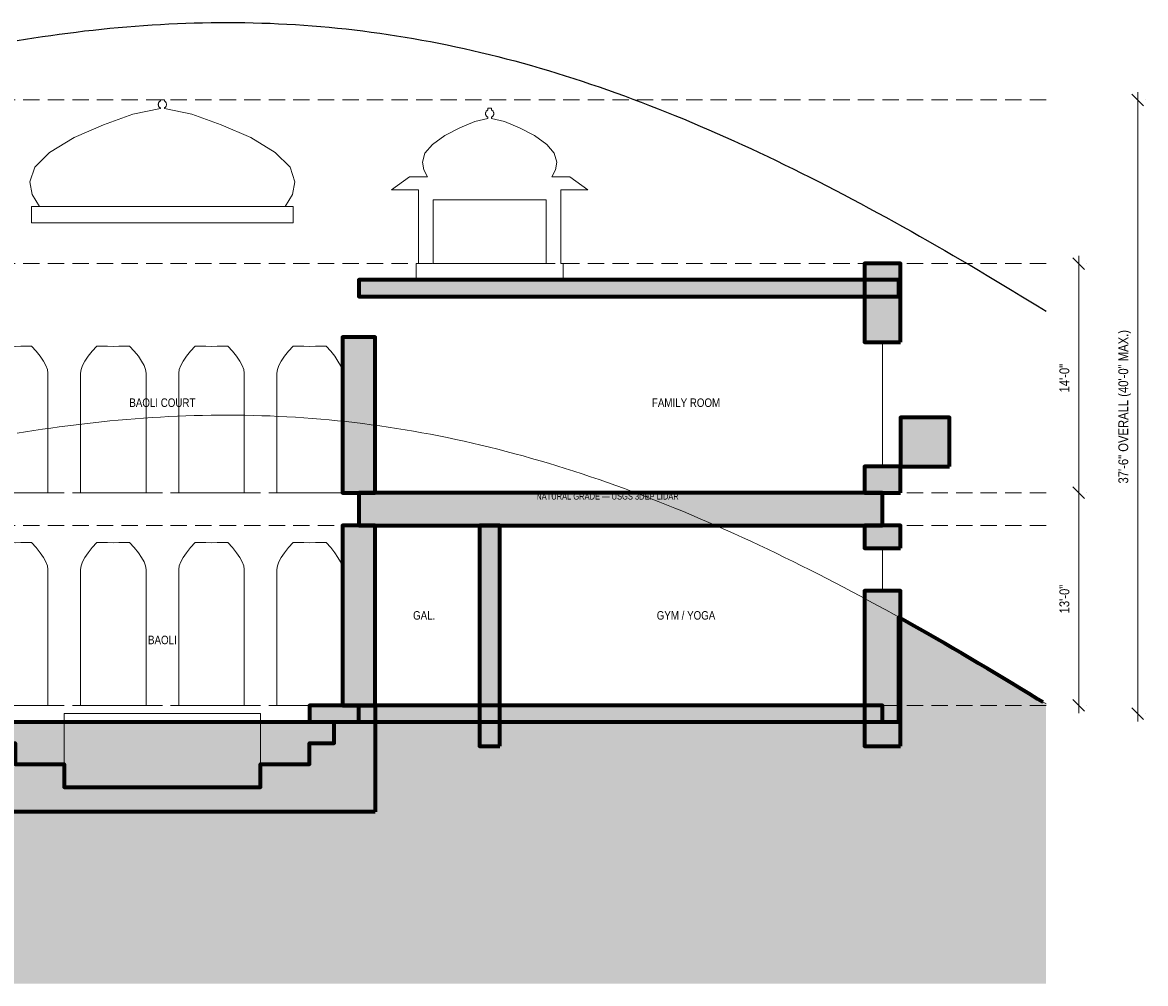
# Model space of a CAD drawing. Header units: inches. Extents: x -103 to 1681, y -1045 to 842.
# Tile 2 of 4: x 857 to 1681, y -924 to -219. Entities that reach past the tile are written whole.
import ezdxf
from ezdxf.enums import TextEntityAlignment as Align

# ---------------------------------------------------------------- set-up
doc = ezdxf.new("R2010")
doc.units = ezdxf.units.IN
doc.header["$LTSCALE"] = 48
doc.header["$MEASUREMENT"] = 0
doc.linetypes.add('DASHED', pattern=[1.524, 1.27, -0.254])
doc.linetypes.add('HIDDEN', pattern=[0.375, 0.25, -0.125])
for name, color, linetype, lineweight in [('A-ANNO-DIMS', 3, 'CONTINUOUS', 18), ('A-ANNO-TEXT', 7, 'CONTINUOUS', 25), ('A-GLAZ', 4, 'CONTINUOUS', 18), ('A-HIDN', 8, 'HIDDEN', 18), ('A-HTPL', 1, 'DASHED', 25), ('A-SECT-BYND', 8, 'CONTINUOUS', 18), ('A-SECT-CUT', 7, 'CONTINUOUS', 70), ('A-SECT-PATT', 8, 'CONTINUOUS', 9)]:
    doc.layers.add(name, color=color, linetype=linetype, lineweight=lineweight)
doc.styles.add('JM', font='IBMPlexSansCondensed-Regular.ttf')

msp = doc.modelspace()

# ---------------------------------------------------------------- hatches: boundary and pattern name
at = {"layer": 'A-SECT-PATT'}
h = msp.add_hatch(color=7, dxfattribs=at)
h.dxf.hatch_style = 1
h.paths.add_polyline_path([(1501.2, -453.6), (1501.2, -396), (1474.8, -396), (1474.8, -453.6)])
h = msp.add_hatch(color=7, dxfattribs=at)
h.dxf.hatch_style = 1
h.paths.add_polyline_path([(1500, -420), (1500, -408), (1104, -408), (1104, -420)])
h = msp.add_hatch(color=7, dxfattribs=at)
h.dxf.hatch_style = 1
h.paths.add_polyline_path([(1116, -564), (1116, -450), (1092, -450), (1092, -564)])
h = msp.add_hatch(color=7, dxfattribs=at)
h.dxf.hatch_style = 1
h.paths.add_polyline_path([(1537.2, -544.8), (1537.2, -508.8), (1501.2, -508.8), (1501.2, -544.8)])
h = msp.add_hatch(color=7, dxfattribs=at)
h.dxf.hatch_style = 1
h.paths.add_polyline_path([(1501.2, -564), (1501.2, -544.8), (1474.8, -544.8), (1474.8, -564)])
h = msp.add_hatch(color=7, dxfattribs=at)
h.dxf.hatch_style = 1
h.paths.add_polyline_path([(1488, -588), (1488, -564), (1104, -564), (1104, -588)])
h = msp.add_hatch(color=7, dxfattribs=at)
h.dxf.hatch_style = 1
h.paths.add_polyline_path([(1116, -720), (1116, -588), (1092, -588), (1092, -720)])
h = msp.add_hatch(color=7, dxfattribs=at)
h.dxf.hatch_style = 1
h.paths.add_polyline_path([(1207.5, -750), (1207.5, -588), (1192.5, -588), (1192.5, -750)])
h = msp.add_hatch(color=7, dxfattribs=at)
h.dxf.hatch_style = 1
h.paths.add_polyline_path([(1501.2, -604.8), (1501.2, -588), (1474.8, -588), (1474.8, -604.8)])
h = msp.add_hatch(color=7, dxfattribs=at)
h.dxf.hatch_style = 1
h.paths.add_polyline_path([(1501.2, -750), (1501.2, -636), (1474.8, -636), (1474.8, -750)])
h = msp.add_hatch(dxfattribs=at)
h.set_pattern_fill('AR-SAND', scale=12)
h.paths.add_polyline_path([(0, -906.43), (6.18, -902.75), (12.37, -899.08), (18.55, -895.39), (24.74, -891.7), (30.92, -888.01), (37.11, -884.31), (43.29, -880.61), (49.48, -876.9), (55.66, -873.19), (61.85, -869.48), (68.03, -865.76), (74.22, -862.05), (80.4, -858.33), (86.58, -854.61), (92.77, -850.89), (98.95, -847.18), (105.14, -843.46), (111.32, -839.74), (117.51, -836.03), (123.69, -832.32), (129.88, -828.61), (136.06, -824.91), (142.25, -821.21), (148.43, -817.52), (154.62, -813.83), (160.8, -810.15), (166.98, -806.47), (173.17, -802.8), (179.35, -799.14), (185.54, -795.49), (191.72, -791.85), (197.91, -788.21), (204.09, -784.59), (210.28, -780.97), (216.46, -777.37), (222.65, -773.78), (228.83, -770.2), (235.02, -766.63), (241.2, -763.07), (247.38, -759.53), (253.57, -756), (259.75, -752.48), (265.94, -748.98), (272.12, -745.49), (278.31, -742.02), (284.49, -738.56), (290.68, -735.12), (296.86, -731.69), (303.05, -728.28), (309.23, -724.89), (315.42, -721.51), (321.6, -718.15), (327.78, -714.81), (333.97, -711.49), (340.15, -708.19), (346.34, -704.9), (352.52, -701.64), (358.71, -698.39), (364.89, -695.16), (371.08, -691.96), (377.26, -688.77), (383.45, -685.61), (389.63, -682.46), (395.82, -679.34), (396, -679.24), (396, -732), (1500, -732), (1500, -655.27), (1502.86, -656.86), (1509.05, -660.32), (1515.23, -663.81), (1521.42, -667.33), (1527.6, -670.87), (1533.78, -674.43), (1539.97, -678.02), (1546.15, -681.63), (1552.34, -685.26), (1558.52, -688.92), (1564.71, -692.6), (1570.89, -696.3), (1577.08, -700.02), (1583.26, -703.75), (1589.45, -707.51), (1595.63, -711.29), (1601.82, -715.08), (1608, -718.9), (1608, -924), (0, -924)])
h = msp.add_hatch(color=7, dxfattribs=at)
h.dxf.hatch_style = 1
h.paths.add_polyline_path([(1116, -798), (804, -798), (804, -720), (816, -720), (816, -732), (834, -732), (834, -747.6), (852, -747.6), (852, -763.2), (888, -763.2), (888, -780), (1032, -780), (1032, -763.2), (1068, -763.2), (1068, -747.6), (1086, -747.6), (1086, -732), (1104, -732), (1104, -720), (1116, -720)])
h = msp.add_hatch(color=7, dxfattribs=at)
h.dxf.hatch_style = 1
h.paths.add_polyline_path([(1488, -732), (1488, -720), (1068, -720), (1068, -732)])

# ---------------------------------------------------------------- linework, layer by layer
at = {"layer": 'A-ANNO-DIMS'}
for p, q in [((1679.52, -280.32), (1670.88, -271.68)), ((1675.2, -731.76), (1675.2, -270.24)), ((1680.96, -276), (1680.96, -276)), ((1636.32, -400.32), (1627.68, -391.68)), ((1632, -569.76), (1632, -390.24)), ((1637.76, -396), (1637.76, -396)), ((1636.32, -568.32), (1627.68, -559.68)), ((1636.32, -568.32), (1627.68, -559.68)), ((1632, -725.76), (1632, -558.24)), ((1637.76, -564), (1637.76, -564)), ((1637.76, -564), (1637.76, -564)), ((1636.32, -724.32), (1627.68, -715.68)), ((1637.76, -720), (1637.76, -720)), ((1679.52, -730.32), (1670.88, -721.68)), ((1680.96, -726), (1680.96, -726))]:
    msp.add_line(p, q, dxfattribs=at)
at = {"layer": 'A-GLAZ'}
for p, q in [((1488, -544.8), (1488, -453.6)), ((1488, -636), (1488, -604.8))]:
    msp.add_line(p, q, dxfattribs=at)
msp.add_lwpolyline([(1032, -780), (1032, -726), (888, -726), (888, -780)], close=True, dxfattribs=at)
at = {"layer": 'A-HIDN'}
for p, q in [((-24, -276), (1608, -276)), ((-24, -396), (1608, -396)), ((-24, -564), (1608, -564)), ((-24, -588), (1608, -588)), ((-24, -720), (1608, -720))]:
    msp.add_line(p, q, dxfattribs=at)
msp.add_lwpolyline([(853.48, -520.41), (859.66, -519.4), (865.85, -518.43), (872.03, -517.5), (878.22, -516.6), (884.4, -515.74), (890.58, -514.92), (896.77, -514.14), (902.95, -513.39), (909.14, -512.69), (915.32, -512.02), (921.51, -511.4), (927.69, -510.82), (933.88, -510.27), (940.06, -509.77), (946.25, -509.32), (952.43, -508.9), (958.62, -508.53), (964.8, -508.2), (970.98, -507.91), (977.17, -507.67), (983.35, -507.47), (989.54, -507.32), (995.72, -507.21), (1001.91, -507.15), (1008.09, -507.14), (1014.28, -507.17), (1020.46, -507.25), (1026.65, -507.37), (1032.83, -507.54), (1039.02, -507.76), (1045.2, -508.03), (1051.38, -508.34), (1057.57, -508.7), (1063.75, -509.11), (1069.94, -509.57), (1076.12, -510.08), (1082.31, -510.64), (1088.49, -511.24), (1094.68, -511.9), (1100.86, -512.6), (1107.05, -513.36), (1113.23, -514.16), (1119.42, -515.02), (1125.6, -515.92), (1131.78, -516.87), (1137.97, -517.87), (1144.15, -518.92), (1150.34, -520.03), (1156.52, -521.18), (1162.71, -522.38), (1168.89, -523.63), (1175.08, -524.93), (1181.26, -526.28), (1187.45, -527.67), (1193.63, -529.12), (1199.82, -530.62), (1206, -532.16), (1212.18, -533.75), (1218.37, -535.4), (1224.55, -537.08), (1230.74, -538.82), (1236.92, -540.61), (1243.11, -542.44), (1249.29, -544.32), (1255.48, -546.24), (1261.66, -548.21), (1267.85, -550.23), (1274.03, -552.3), (1280.22, -554.41), (1286.4, -556.56), (1292.58, -558.76), (1298.77, -561), (1304.95, -563.29), (1311.14, -565.62), (1317.32, -567.99), (1323.51, -570.41), (1329.69, -572.87), (1335.88, -575.37), (1342.06, -577.91), (1348.25, -580.49), (1354.43, -583.12), (1360.62, -585.78), (1366.8, -588.48), (1372.98, -591.23), (1379.17, -594.01), (1385.35, -596.82), (1391.54, -599.68), (1397.72, -602.57), (1403.91, -605.5), (1410.09, -608.46), (1416.28, -611.46), (1422.46, -614.5), (1428.65, -617.57), (1434.83, -620.67), (1441.02, -623.81), (1447.2, -626.97), (1453.38, -630.17), (1459.57, -633.41), (1465.75, -636.67), (1471.94, -639.96), (1478.12, -643.28), (1484.31, -646.64), (1490.49, -650.02), (1496.68, -653.42), (1502.86, -656.86), (1509.05, -660.32), (1515.23, -663.81), (1521.42, -667.33), (1527.6, -670.87), (1533.78, -674.43), (1539.97, -678.02), (1546.15, -681.63), (1552.34, -685.26), (1558.52, -688.92), (1564.71, -692.6), (1570.89, -696.3), (1577.08, -700.02), (1583.26, -703.75), (1589.45, -707.51), (1595.63, -711.29), (1601.82, -715.08), (1608, -718.9)], dxfattribs=at)
at = {"layer": 'A-HTPL'}
msp.add_lwpolyline([(853.48, -232.41), (859.66, -231.4), (865.85, -230.43), (872.03, -229.5), (878.22, -228.6), (884.4, -227.74), (890.58, -226.92), (896.77, -226.14), (902.95, -225.39), (909.14, -224.69), (915.32, -224.02), (921.51, -223.4), (927.69, -222.82), (933.88, -222.27), (940.06, -221.77), (946.25, -221.32), (952.43, -220.9), (958.62, -220.53), (964.8, -220.2), (970.98, -219.91), (977.17, -219.67), (983.35, -219.47), (989.54, -219.32), (995.72, -219.21), (1001.91, -219.15), (1008.09, -219.14), (1014.28, -219.17), (1020.46, -219.25), (1026.65, -219.37), (1032.83, -219.54), (1039.02, -219.76), (1045.2, -220.03), (1051.38, -220.34), (1057.57, -220.7), (1063.75, -221.11), (1069.94, -221.57), (1076.12, -222.08), (1082.31, -222.64), (1088.49, -223.24), (1094.68, -223.9), (1100.86, -224.6), (1107.05, -225.36), (1113.23, -226.16), (1119.42, -227.02), (1125.6, -227.92), (1131.78, -228.87), (1137.97, -229.87), (1144.15, -230.92), (1150.34, -232.03), (1156.52, -233.18), (1162.71, -234.38), (1168.89, -235.63), (1175.08, -236.93), (1181.26, -238.28), (1187.45, -239.67), (1193.63, -241.12), (1199.82, -242.62), (1206, -244.16), (1212.18, -245.75), (1218.37, -247.4), (1224.55, -249.08), (1230.74, -250.82), (1236.92, -252.61), (1243.11, -254.44), (1249.29, -256.32), (1255.48, -258.24), (1261.66, -260.21), (1267.85, -262.23), (1274.03, -264.3), (1280.22, -266.41), (1286.4, -268.56), (1292.58, -270.76), (1298.77, -273), (1304.95, -275.29), (1311.14, -277.62), (1317.32, -279.99), (1323.51, -282.41), (1329.69, -284.87), (1335.88, -287.37), (1342.06, -289.91), (1348.25, -292.49), (1354.43, -295.12), (1360.62, -297.78), (1366.8, -300.48), (1372.98, -303.23), (1379.17, -306.01), (1385.35, -308.82), (1391.54, -311.68), (1397.72, -314.57), (1403.91, -317.5), (1410.09, -320.46), (1416.28, -323.46), (1422.46, -326.5), (1428.65, -329.57), (1434.83, -332.67), (1441.02, -335.81), (1447.2, -338.97), (1453.38, -342.17), (1459.57, -345.41), (1465.75, -348.67), (1471.94, -351.96), (1478.12, -355.28), (1484.31, -358.64), (1490.49, -362.02), (1496.68, -365.42), (1502.86, -368.86), (1509.05, -372.32), (1515.23, -375.81), (1521.42, -379.33), (1527.6, -382.87), (1533.78, -386.43), (1539.97, -390.02), (1546.15, -393.63), (1552.34, -397.26), (1558.52, -400.92), (1564.71, -404.6), (1570.89, -408.3), (1577.08, -412.02), (1583.26, -415.75), (1589.45, -419.51), (1595.63, -423.29), (1601.82, -427.08), (1608, -430.9)], dxfattribs=at)
at = {"layer": 'A-SECT-BYND'}
for points in [[(981.6, -286.32), (1003.2, -294.24), (1024.8, -303.6), (1042.8, -314.4), (1053.6, -325.2), (1057.2, -336), (1055.4, -345.36), (1050, -354), (870, -354), (864.6, -345.36), (862.8, -336), (866.4, -325.2), (877.2, -314.4), (895.2, -303.6), (916.8, -294.24), (938.4, -286.32), (958.56, -282.29), (958.56, -281.93), (958.33, -281.79), (958.1, -281.62), (957.88, -281.42), (957.68, -281.2), (957.51, -280.97), (957.35, -280.71), (957.23, -280.45), (957.13, -280.17), (957.06, -279.89), (957.01, -279.59), (957, -279.3), (957.01, -279.01), (957.06, -278.71), (957.13, -278.43), (957.23, -278.15), (957.35, -277.89), (957.51, -277.63), (957.68, -277.4), (957.88, -277.18), (958.1, -276.98), (958.33, -276.81), (958.56, -276.67), (958.56, -276), (961.44, -276), (961.44, -276.67), (961.67, -276.81), (961.9, -276.98), (962.12, -277.18), (962.32, -277.4), (962.49, -277.63), (962.65, -277.89), (962.77, -278.15), (962.87, -278.43), (962.94, -278.71), (962.99, -279.01), (963, -279.3), (962.99, -279.59), (962.94, -279.89), (962.87, -280.17), (962.77, -280.45), (962.65, -280.71), (962.49, -280.97), (962.32, -281.2), (962.12, -281.42), (961.9, -281.62), (961.67, -281.79), (961.44, -281.93), (961.44, -282.29)], [(1254, -408), (1146, -408), (1146, -396), (1147.8, -396), (1147.8, -342), (1128, -342), (1141.2, -332.4), (1154.4, -332.4), (1151.66, -327.22), (1150.75, -321.6), (1152.58, -315.12), (1158.05, -308.64), (1167.17, -302.16), (1178.11, -296.54), (1189.06, -291.79), (1198.56, -289.54), (1198.56, -288.59), (1198.33, -288.45), (1198.1, -288.28), (1197.88, -288.08), (1197.68, -287.86), (1197.51, -287.63), (1197.35, -287.37), (1197.23, -287.11), (1197.13, -286.83), (1197.06, -286.55), (1197.01, -286.25), (1197, -285.96), (1197.01, -285.67), (1197.06, -285.37), (1197.13, -285.09), (1197.23, -284.81), (1197.35, -284.55), (1197.51, -284.29), (1197.68, -284.06), (1197.88, -283.84), (1198.1, -283.64), (1198.33, -283.47), (1198.56, -283.33), (1198.56, -282), (1201.44, -282), (1201.44, -283.33), (1201.67, -283.47), (1201.9, -283.64), (1202.12, -283.84), (1202.32, -284.06), (1202.49, -284.29), (1202.65, -284.55), (1202.77, -284.81), (1202.87, -285.09), (1202.94, -285.37), (1202.99, -285.67), (1203, -285.96), (1202.99, -286.25), (1202.94, -286.55), (1202.87, -286.83), (1202.77, -287.11), (1202.65, -287.37), (1202.49, -287.63), (1202.32, -287.86), (1202.12, -288.08), (1201.9, -288.28), (1201.67, -288.45), (1201.44, -288.59), (1201.44, -289.54), (1210.94, -291.79), (1221.89, -296.54), (1232.83, -302.16), (1241.95, -308.64), (1247.42, -315.12), (1249.25, -321.6), (1248.34, -327.22), (1245.6, -332.4), (1258.8, -332.4), (1272, -342), (1252.2, -342), (1252.2, -396), (1254, -396)], [(1056, -366), (1056, -354), (864, -354), (864, -366)], [(1158.6, -396), (1241.4, -396), (1241.4, -349.2), (1158.6, -349.2)], [(828, -564), (828, -476.4), (828.36, -473.58), (829.45, -470.67), (831.22, -467.5), (833.61, -464), (836.57, -460.29), (840, -456.65), (843.79, -456.43), (847.83, -456.56), (852, -456.72), (856.17, -456.56), (860.21, -456.43), (864, -456.65), (867.43, -460.29), (870.39, -464), (872.78, -467.5), (874.55, -470.67), (875.64, -473.58), (876, -476.4), (876, -476.4), (876, -564)], [(900, -564), (900, -476.4), (900.36, -473.58), (901.45, -470.67), (903.22, -467.5), (905.61, -464), (908.57, -460.29), (912, -456.65), (915.79, -456.43), (919.83, -456.56), (924, -456.72), (928.17, -456.56), (932.21, -456.43), (936, -456.65), (939.43, -460.29), (942.39, -464), (944.78, -467.5), (946.55, -470.67), (947.64, -473.58), (948, -476.4), (948, -476.4), (948, -564)], [(972, -564), (972, -476.4), (972.36, -473.58), (973.45, -470.67), (975.22, -467.5), (977.61, -464), (980.57, -460.29), (984, -456.65), (987.79, -456.43), (991.83, -456.56), (996, -456.72), (1000.17, -456.56), (1004.21, -456.43), (1008, -456.65), (1011.43, -460.29), (1014.39, -464), (1016.78, -467.5), (1018.55, -470.67), (1019.64, -473.58), (1020, -476.4), (1020, -476.4), (1020, -564)], [(1044, -564), (1044, -476.4), (1044.36, -473.58), (1045.45, -470.67), (1047.22, -467.5), (1049.61, -464), (1052.57, -460.29), (1056, -456.65), (1059.79, -456.43), (1063.83, -456.56), (1068, -456.72), (1072.17, -456.56), (1076.21, -456.43), (1080, -456.65), (1083.43, -460.29), (1086.39, -464), (1088.78, -467.5), (1090.55, -470.67), (1091.64, -473.58), (1092, -476.4), (1092, -476.4), (1092, -564)], [(828, -720), (828, -620.4), (828.36, -617.58), (829.45, -614.67), (831.22, -611.5), (833.61, -608), (836.57, -604.29), (840, -600.65), (843.79, -600.43), (847.83, -600.56), (852, -600.72), (856.17, -600.56), (860.21, -600.43), (864, -600.65), (867.43, -604.29), (870.39, -608), (872.78, -611.5), (874.55, -614.67), (875.64, -617.58), (876, -620.4), (876, -620.4), (876, -720)], [(900, -720), (900, -620.4), (900.36, -617.58), (901.45, -614.67), (903.22, -611.5), (905.61, -608), (908.57, -604.29), (912, -600.65), (915.79, -600.43), (919.83, -600.56), (924, -600.72), (928.17, -600.56), (932.21, -600.43), (936, -600.65), (939.43, -604.29), (942.39, -608), (944.78, -611.5), (946.55, -614.67), (947.64, -617.58), (948, -620.4), (948, -620.4), (948, -720)], [(972, -720), (972, -620.4), (972.36, -617.58), (973.45, -614.67), (975.22, -611.5), (977.61, -608), (980.57, -604.29), (984, -600.65), (987.79, -600.43), (991.83, -600.56), (996, -600.72), (1000.17, -600.56), (1004.21, -600.43), (1008, -600.65), (1011.43, -604.29), (1014.39, -608), (1016.78, -611.5), (1018.55, -614.67), (1019.64, -617.58), (1020, -620.4), (1020, -620.4), (1020, -720)], [(1044, -720), (1044, -620.4), (1044.36, -617.58), (1045.45, -614.67), (1047.22, -611.5), (1049.61, -608), (1052.57, -604.29), (1056, -600.65), (1059.79, -600.43), (1063.83, -600.56), (1068, -600.72), (1072.17, -600.56), (1076.21, -600.43), (1080, -600.65), (1083.43, -604.29), (1086.39, -608), (1088.78, -611.5), (1090.55, -614.67), (1091.64, -617.58), (1092, -620.4), (1092, -620.4), (1092, -720)]]:
    msp.add_lwpolyline(points, close=True, dxfattribs=at)
at = {"layer": 'A-SECT-CUT'}
for points in [[(1501.2, -453.6), (1501.2, -396), (1474.8, -396), (1474.8, -453.6)], [(1500, -420), (1500, -408), (1104, -408), (1104, -420)], [(1116, -564), (1116, -450), (1092, -450), (1092, -564)], [(1537.2, -544.8), (1537.2, -508.8), (1501.2, -508.8), (1501.2, -544.8)], [(1501.2, -564), (1501.2, -544.8), (1474.8, -544.8), (1474.8, -564)], [(1488, -588), (1488, -564), (1104, -564), (1104, -588)], [(1116, -720), (1116, -588), (1092, -588), (1092, -720)], [(1207.5, -750), (1207.5, -588), (1192.5, -588), (1192.5, -750)], [(1501.2, -604.8), (1501.2, -588), (1474.8, -588), (1474.8, -604.8)], [(1501.2, -750), (1501.2, -636), (1474.8, -636), (1474.8, -750)], [(1116, -798), (804, -798), (804, -720), (816, -720), (816, -732), (834, -732), (834, -747.6), (852, -747.6), (852, -763.2), (888, -763.2), (888, -780), (1032, -780), (1032, -763.2), (1068, -763.2), (1068, -747.6), (1086, -747.6), (1086, -732), (1104, -732), (1104, -720), (1116, -720)], [(1488, -732), (1488, -720), (1068, -720), (1068, -732)]]:
    msp.add_lwpolyline(points, close=True, dxfattribs=at)
msp.add_lwpolyline([(396, -732), (1500, -732), (1500, -655.27), (1502.86, -656.86), (1509.05, -660.32), (1515.23, -663.81), (1521.42, -667.33), (1527.6, -670.87), (1533.78, -674.43), (1539.97, -678.02), (1546.15, -681.63), (1552.34, -685.26), (1558.52, -688.92), (1564.71, -692.6), (1570.89, -696.3), (1577.08, -700.02), (1583.26, -703.75), (1589.45, -707.51), (1595.63, -711.29), (1601.82, -715.08), (1605.6, -717.42)], dxfattribs=at)
at = {"layer": 'A-SECT-PATT'}
msp.add_lwpolyline([(1537.2, -544.8), (1537.2, -508.8), (1501.2, -508.8), (1501.2, -544.8)], close=True, dxfattribs=at)

# ---------------------------------------------------------------- texts
at = {"layer": 'A-ANNO-DIMS', "style": 'JM'}
for s, p in [('37\'-6" OVERALL (40\'-0" MAX.)', (1670.4, -501)), ('14\'-0"', (1627.2, -480)), ('13\'-0"', (1627.2, -642))]:
    msp.add_text(s, height=7.2, rotation=90, dxfattribs=at).set_placement(p, align=Align.BOTTOM_CENTER)
at = {"layer": 'A-ANNO-TEXT', "style": 'JM'}
for s, p in [('BAOLI COURT', (960, -498)), ('FAMILY ROOM', (1344, -498)), ('GYM / YOGA', (1344, -654)), ('GAL.', (1152, -654)), ('BAOLI', (960, -672))]:
    msp.add_text(s, height=6.24, dxfattribs=at).set_placement(p, align=Align.MIDDLE_CENTER)
msp.add_text('NATURAL GRADE — USGS 3DEP LIDAR', height=4.8, dxfattribs=at).set_placement((1286.4, -564.24), align=Align.TOP_CENTER)

doc.saveas('drawing.dxf')
